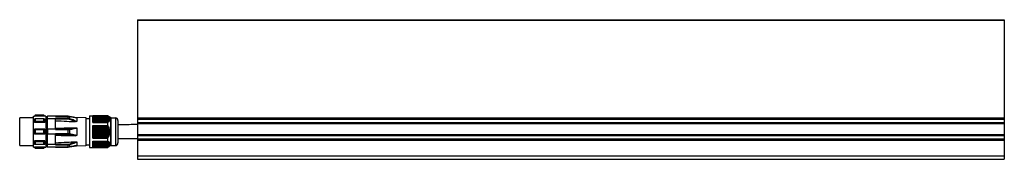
# Model space of a CAD drawing. Header units: millimetres. Extents: x -420 to 2052, y 443 to 882.
# Tile 12 of 12: x 1484 to 2052, y 618 to 699. Entities that reach past the tile are written whole.
import ezdxf

# ---------------------------------------------------------------- set-up
doc = ezdxf.new("R2010")
doc.units = ezdxf.units.MM

# ---------------------------------------------------------------- blocks, each defined once
blk = doc.blocks.new('Drawing View6')
at = {"color": 7, "linetype": 'Continuous', "lineweight": 25}
for p, q in [((0, 60.52), (0, 60.32)), ((0, 60.52), (500, 60.52)), ((0, 60.32), (500, 60.32)), ((0, 60.32), (0, 3.84)), ((500, 60.52), (500, 60.32)), ((500, 60.32), (500, 3.84)), ((-60, 3.87), (-68, 3.87)), ((-68, -12.13), (-68, 3.87)), ((-60, -13.13), (-60, 4.87)), ((-60, 4.87), (-59.5, 4.87)), ((-59, 5.37), (-59.5, 4.87)), ((-53.5, 4.75), (-59.5, 4.75)), ((-53.5, 1.09), (-59.5, 1.09)), ((-54, 5.37), (-59, 5.37)), ((-54, 5.31), (-59, 5.31)), ((-54, 3.32), (-59, 3.32)), ((-54, 1.77), (-59, 1.77)), ((-53.5, 4.87), (-54, 5.37)), ((-54, 5.31), (-54, 5.37)), ((-53, 4.87), (-53.5, 4.87)), ((-53, 4.87), (-53, -13.13)), ((-53, 4.37), (-52.3, 4.37)), ((-52.3, 3.15), (-52.3, 4.52)), ((-52.3, -2.76), (-52.3, 3.15)), ((-52, 3.35), (-52, 4.82)), ((-47.3, 4.82), (-52, 4.82)), ((-47.3, 3.35), (-52, 3.35)), ((-52, -2.66), (-52, 3.35)), ((-47.3, 4.73), (-47.3, 4.82)), ((-40.02, 4.77), (-47.3, 4.77)), ((-47.3, 4.73), (-40.02, 4.73)), ((-40.02, 3.51), (-47.3, 3.51)), ((-47.3, 3.35), (-47.3, 3.51)), ((-47.3, -2.66), (-47.3, 3.35)), ((-40.02, 3.11), (-47.3, 3.11)), ((-39.25, 4.7), (-40.02, 4.77)), ((-40.02, 4.77), (-40.02, 4.73)), ((-40.02, 3.51), (-40.02, 4.73)), ((-40.02, 3.11), (-40.02, 3.51)), ((-35.2, 3.94), (-39.25, 4.7)), ((-36.91, 4.26), (-39.25, 4.7)), ((-39.2, 4.65), (-39.2, 3.37)), ((-39.2, 4.65), (-35.1, 3.9)), ((-36.91, 4.26), (-29.8, 4.01)), ((-35.1, 3.9), (-35.1, 1.79)), ((-29.8, 4.01), (-29.8, -12.27)), ((-27.8, 3.37), (-29.8, 3.37)), ((-27.8, 5.02), (-27.8, -13.28)), ((-27.8, 5.02), (-25.8, 5.02)), ((-17.3, 5.02), (-25.8, 5.02)), ((-25.8, 5.02), (-25.8, 4.96)), ((-25.8, 1.19), (-25.8, 4.96)), ((-25.8, 4.96), (-17.3, 4.96)), ((-17.06, 4.75), (-25.8, 4.75)), ((-17.04, 4.72), (-25.8, 4.72)), ((-25.8, 4.65), (-16.97, 4.65)), ((-25.8, 4.43), (-16.65, 4.43)), ((-16.55, 4.25), (-25.8, 4.25)), ((-16.56, 4.22), (-25.8, 4.22)), ((-25.8, 4.15), (-16.51, 4.15)), ((-25.8, 3.93), (-16.22, 3.93)), ((-16.23, 3.75), (-25.8, 3.75)), ((-16.26, 3.72), (-25.8, 3.72)), ((-25.8, 3.65), (-16.24, 3.65)), ((-25.8, 3.43), (-15.99, 3.43)), ((-16.11, 3.25), (-25.8, 3.25)), ((-16.17, 3.22), (-25.8, 3.22)), ((-25.8, 3.15), (-16.17, 3.15)), ((-25.8, 2.93), (-15.97, 2.93)), ((-16.2, 2.75), (-25.8, 2.75)), ((-16.28, 2.72), (-25.8, 2.72)), ((-25.8, 2.65), (-16.31, 2.65)), ((-25.8, 2.43), (-16.15, 2.43)), ((-16.48, 2.25), (-25.8, 2.25)), ((-16.59, 2.22), (-25.8, 2.22)), ((-25.8, 2.15), (-16.64, 2.15)), ((-25.8, 1.93), (-16.53, 1.93)), ((-16.95, 1.75), (-25.8, 1.75)), ((-17.08, 1.72), (-25.8, 1.72)), ((-25.8, 1.65), (-17.16, 1.65)), ((-25.8, 1.43), (-17.1, 1.43)), ((-25.8, 1.19), (-17.3, 1.19)), ((-17.3, 5.02), (-17.3, 4.96)), ((-15.42, 3.94), (-17.3, 5.02)), ((-17.3, 1.19), (-17.3, -0.5)), ((-15.42, -12.19), (-15.42, 3.94)), ((-15.17, -12.13), (-15.17, 3.87)), ((-15.17, 3.87), (-12.8, 3.87)), ((-12.8, 3.87), (-12.8, -12.13)), ((-11.3, 2.37), (-11.3, -10.63)), ((0, 3.84), (0, 3.13)), ((0, 3.84), (500, 3.84)), ((0, 3.13), (500, 3.13)), ((0, 3.13), (0, 1.21)), ((0, 1.21), (500, 1.21)), ((0, 1.21), (0, 0.51)), ((0, 0.51), (500, 0.51)), ((0, 0.51), (0, -5.66)), ((500, 3.84), (500, 3.13)), ((500, 3.13), (500, 1.21)), ((500, 1.21), (500, 0.51)), ((500, 0.51), (500, -5.66)), ((-53.5, -2.63), (-59.5, -2.63)), ((-53.5, -5.63), (-59.5, -5.63)), ((-54, -3.03), (-59, -3.03)), ((-54, -5.23), (-59, -5.23)), ((-52.3, -2.76), (-52.3, -5.5)), ((-52.3, -11.41), (-52.3, -5.5)), ((-52, -2.66), (-52, -5.6)), ((-47.3, -2.66), (-52, -2.66)), ((-47.3, -5.6), (-52, -5.6)), ((-52, -11.61), (-52, -5.6)), ((-47.3, -2.54), (-40.02, -2.54)), ((-47.3, -2.66), (-47.3, -2.91)), ((-47.3, -2.91), (-40.02, -2.91)), ((-40.02, -5.35), (-47.3, -5.35)), ((-47.3, -5.35), (-47.3, -5.6)), ((-47.3, -11.61), (-47.3, -5.6)), ((-40.02, -2.54), (-40.02, -2.91)), ((-40.02, -5.35), (-40.02, -2.91)), ((-40.02, -5.72), (-40.02, -5.35)), ((-39.2, -2.85), (-39.2, -5.41)), ((-35.1, -6.24), (-39.2, -5.41)), ((-35.1, -2.02), (-35.1, -6.24)), ((-25.8, -0.5), (-17.3, -0.5)), ((-25.8, -7.91), (-25.8, -0.5)), ((-16.97, -0.94), (-25.8, -0.94)), ((-17.04, -1.16), (-25.8, -1.16)), ((-25.8, -1.3), (-16.97, -1.3)), ((-25.8, -1.51), (-16.65, -1.51)), ((-16.44, -1.94), (-25.8, -1.94)), ((-16.56, -2.16), (-25.8, -2.16)), ((-25.8, -2.3), (-16.51, -2.3)), ((-25.8, -2.51), (-16.22, -2.51)), ((-16.1, -2.94), (-25.8, -2.94)), ((-16.26, -3.16), (-25.8, -3.16)), ((-25.8, -3.3), (-16.24, -3.3)), ((-25.8, -3.51), (-15.99, -3.51)), ((-15.96, -3.94), (-25.8, -3.94)), ((-16.17, -4.16), (-25.8, -4.16)), ((-25.8, -4.3), (-16.17, -4.3)), ((-25.8, -4.51), (-15.97, -4.51)), ((-16.02, -4.94), (-25.8, -4.94)), ((-16.28, -5.16), (-25.8, -5.16)), ((-25.8, -5.3), (-16.31, -5.3)), ((-25.8, -5.51), (-16.15, -5.51)), ((0, -5.66), (500, -5.66)), ((0, -5.66), (0, -6.37)), ((500, -5.66), (500, -6.37)), ((-53.5, -9.34), (-59.5, -9.34)), ((-54, -10.02), (-59, -10.02)), ((-40.02, -5.72), (-47.3, -5.72)), ((-39.34, -11.25), (-39.2, -11.63)), ((-35.1, -10.05), (-35.1, -12.16)), ((-16.29, -5.94), (-25.8, -5.94)), ((-16.59, -6.16), (-25.8, -6.16)), ((-25.8, -6.3), (-16.64, -6.3)), ((-25.8, -6.51), (-16.53, -6.51)), ((-16.75, -6.94), (-25.8, -6.94)), ((-17.08, -7.16), (-25.8, -7.16)), ((-25.8, -7.3), (-17.16, -7.3)), ((-25.8, -7.51), (-17.1, -7.51)), ((-25.8, -7.91), (-17.3, -7.91)), ((-25.8, -9.59), (-17.3, -9.59)), ((-25.8, -13.24), (-25.8, -9.59)), ((-16.97, -9.79), (-25.8, -9.79)), ((-17.04, -10.01), (-25.8, -10.01)), ((-25.8, -10.07), (-16.97, -10.07)), ((-25.8, -10.11), (-16.84, -10.11)), ((-16.44, -10.29), (-25.8, -10.29)), ((-16.56, -10.51), (-25.8, -10.51)), ((-25.8, -10.57), (-16.51, -10.57)), ((-25.8, -10.61), (-16.41, -10.61)), ((-16.1, -10.79), (-25.8, -10.79)), ((-16.26, -11.01), (-25.8, -11.01)), ((-25.8, -11.07), (-16.24, -11.07)), ((-25.8, -11.11), (-16.16, -11.11)), ((-15.96, -11.29), (-25.8, -11.29)), ((-17.3, -7.91), (-17.3, -9.59)), ((0, -6.37), (500, -6.37)), ((0, -6.37), (0, -8.29)), ((0, -8.29), (0, -8.99)), ((0, -8.29), (500, -8.29)), ((0, -8.99), (500, -8.99)), ((0, -8.99), (0, -18.08)), ((500, -6.37), (500, -8.29)), ((500, -8.29), (500, -8.99)), ((500, -8.99), (500, -18.08)), ((-68, -12.13), (-60, -12.13)), ((-60, -13.13), (-59.5, -13.13)), ((-53.5, -13), (-59.5, -13)), ((-59.5, -13.13), (-59, -13.63)), ((-54, -11.58), (-59, -11.58)), ((-54, -13.56), (-59, -13.56)), ((-59, -13.56), (-59, -13.63)), ((-59, -13.63), (-54, -13.63)), ((-54, -13.63), (-53.5, -13.13)), ((-53.5, -13.13), (-53, -13.13)), ((-53, -12.63), (-52.3, -12.63)), ((-52.3, -12.78), (-52.3, -11.41)), ((-47.3, -11.61), (-52, -11.61)), ((-52, -13.08), (-52, -11.61)), ((-47.3, -13.08), (-52, -13.08)), ((-47.3, -11.37), (-40.02, -11.37)), ((-47.3, -11.76), (-47.3, -11.61)), ((-47.3, -11.76), (-40.02, -11.76)), ((-40.02, -12.98), (-47.3, -12.98)), ((-47.3, -13.08), (-47.3, -12.98)), ((-47.3, -13.02), (-40.02, -13.02)), ((-40.02, -11.37), (-40.02, -11.76)), ((-40.02, -12.98), (-40.02, -11.76)), ((-40.02, -13.02), (-39.25, -12.96)), ((-40.02, -13.02), (-40.02, -12.98)), ((-39.25, -12.96), (-35.2, -12.2)), ((-39.2, -11.63), (-39.2, -12.91)), ((-29.8, -12.27), (-36.91, -12.52)), ((-29.8, -11.63), (-27.8, -11.63)), ((-27.8, -13.28), (-25.8, -13.28)), ((-16.17, -11.51), (-25.8, -11.51)), ((-25.8, -11.57), (-16.17, -11.57)), ((-25.8, -11.61), (-16.12, -11.61)), ((-16.02, -11.79), (-25.8, -11.79)), ((-16.28, -12.01), (-25.8, -12.01)), ((-25.8, -12.07), (-16.31, -12.07)), ((-25.8, -12.11), (-16.28, -12.11)), ((-16.29, -12.29), (-25.8, -12.29)), ((-16.59, -12.51), (-25.8, -12.51)), ((-25.8, -12.57), (-16.64, -12.57)), ((-25.8, -12.61), (-16.64, -12.61)), ((-16.75, -12.79), (-25.8, -12.79)), ((-17.08, -13.01), (-25.8, -13.01)), ((-25.8, -13.07), (-17.16, -13.07)), ((-25.8, -13.11), (-17.18, -13.11)), ((-25.8, -13.24), (-25.8, -13.28)), ((-25.8, -13.24), (-17.3, -13.24)), ((-25.8, -13.28), (-17.3, -13.28)), ((-15.42, -12.19), (-17.3, -13.28)), ((-17.3, -13.24), (-17.3, -13.28)), ((-15.17, -12.13), (-12.8, -12.13)), ((0, -18.08), (0, -20.08)), ((0, -18.08), (500, -18.08)), ((0, -20.08), (500, -20.08)), ((500, -18.08), (500, -20.08))]:
    blk.add_line(p, q, dxfattribs=at)
at = {"color": 7, "linetype": 'Continuous', "lineweight": 25, "flags": 128}
for points in [[(-59.5, 4.75), (-59.5, 4.78), (-59.5, 4.8), (-59.5, 4.82), (-59.5, 4.84), (-59.5, 4.85), (-59.5, 4.86), (-59.5, 4.87), (-59.5, 4.87)], [(-59.5, 1.09), (-59.5, 1.39), (-59.5, 1.68), (-59.5, 1.96), (-59.5, 2.24), (-59.5, 2.5), (-59.5, 2.75), (-59.5, 2.98), (-59.5, 3.21)], [(-59, 5.37), (-59, 5.37), (-59, 5.36), (-59, 5.34), (-59, 5.31)], [(-59, 3.32), (-59, 3.15), (-59, 2.97), (-59, 2.78), (-59, 2.59), (-59, 2.39), (-59, 2.19), (-59, 1.98), (-59, 1.77)], [(-54, 1.77), (-54, 1.98), (-54, 2.19), (-54, 2.39), (-54, 2.59), (-54, 2.78), (-54, 2.97), (-54, 3.15), (-54, 3.32)], [(-53.5, 4.87), (-53.5, 4.86), (-53.5, 4.84), (-53.5, 4.8), (-53.5, 4.75)], [(-53.5, 3.21), (-53.5, 2.98), (-53.5, 2.75), (-53.5, 2.5), (-53.5, 2.24), (-53.5, 1.96), (-53.5, 1.68), (-53.5, 1.39), (-53.5, 1.09)], [(-39.34, 2.99), (-39.32, 3.05), (-39.3, 3.1), (-39.28, 3.15), (-39.26, 3.2), (-39.24, 3.25), (-39.23, 3.3), (-39.21, 3.34), (-39.2, 3.37)], [(-59.5, -5.63), (-59.5, -5.26), (-59.5, -4.88), (-59.5, -4.51), (-59.5, -4.13), (-59.5, -3.75), (-59.5, -3.38), (-59.5, -3), (-59.5, -2.63)], [(-59, -3.03), (-59, -3.3), (-59, -3.58), (-59, -3.85), (-59, -4.13), (-59, -4.4), (-59, -4.68), (-59, -4.95), (-59, -5.23)], [(-54, -5.23), (-54, -4.95), (-54, -4.68), (-54, -4.4), (-54, -4.13), (-54, -3.85), (-54, -3.58), (-54, -3.3), (-54, -3.03)], [(-53.5, -2.63), (-53.5, -3), (-53.5, -3.38), (-53.5, -3.75), (-53.5, -4.13), (-53.5, -4.51), (-53.5, -4.88), (-53.5, -5.26), (-53.5, -5.63)], [(-59.5, -11.46), (-59.5, -11.24), (-59.5, -11), (-59.5, -10.75), (-59.5, -10.49), (-59.5, -10.22), (-59.5, -9.94), (-59.5, -9.65), (-59.5, -9.34)], [(-59, -10.02), (-59, -10.24), (-59, -10.45), (-59, -10.65), (-59, -10.85), (-59, -11.04), (-59, -11.22), (-59, -11.4), (-59, -11.58)], [(-54, -11.58), (-54, -11.4), (-54, -11.22), (-54, -11.04), (-54, -10.85), (-54, -10.65), (-54, -10.45), (-54, -10.24), (-54, -10.02)], [(-53.5, -9.34), (-53.5, -9.65), (-53.5, -9.94), (-53.5, -10.22), (-53.5, -10.49), (-53.5, -10.75), (-53.5, -11), (-53.5, -11.24), (-53.5, -11.46)], [(-59.5, -13.13), (-59.5, -13.13), (-59.5, -13.12), (-59.5, -13.11), (-59.5, -13.1), (-59.5, -13.08), (-59.5, -13.06), (-59.5, -13.03), (-59.5, -13)], [(-54, -13.63), (-54, -13.62), (-54, -13.61), (-54, -13.59), (-54, -13.56)], [(-53.5, -13), (-53.5, -13.06), (-53.5, -13.1), (-53.5, -13.12), (-53.5, -13.13)]]:
    blk.add_lwpolyline(points, dxfattribs=at)
at = {"color": 7, "linetype": 'Continuous', "lineweight": 25}
for centre, radius, start, end in [((-39.26, 4.63), 0.0677, 16.5535, 80.6167), ((-15.17, 4.37), 0.5, 240.1011, 270), ((-12.8, 2.37), 1.5, 0, 90), ((-40.22, -3.02), 1.04, 9.4141, 31.2295), ((-40.22, -5.24), 1.04, 328.7705, 350.5859), ((-12.8, -10.63), 1.5, 270, 0), ((-39.26, -12.89), 0.0677, 279.3836, 343.4462), ((-15.17, -12.63), 0.5, 90, 119.8989)]:
    blk.add_arc(centre, radius, start, end, dxfattribs=at)
for points, knots in [([(-59, 5.31), (-59.1, 5.2), (-59.26, 5.02), (-59.43, 4.83), (-59.5, 4.75)], [0, 0, 0, 0, 0.569381, 1, 1, 1, 1]), ([(-59.5, 3.21), (-59.41, 3.23), (-59.24, 3.27), (-59.08, 3.3), (-59, 3.32)], [0, 0, 0, 0, 0.550382, 1, 1, 1, 1]), ([(-59, 1.77), (-59.1, 1.64), (-59.26, 1.41), (-59.43, 1.18), (-59.5, 1.09)], [0, 0, 0, 0, 0.569381, 1, 1, 1, 1]), ([(-53.5, 4.75), (-53.59, 4.85), (-53.76, 5.04), (-53.92, 5.22), (-54, 5.31)], [0, 0, 0, 0, 0.550382, 1, 1, 1, 1]), ([(-54, 3.32), (-53.9, 3.3), (-53.74, 3.26), (-53.57, 3.22), (-53.5, 3.21)], [0, 0, 0, 0, 0.56938, 1, 1, 1, 1]), ([(-53.5, 1.09), (-53.59, 1.21), (-53.76, 1.44), (-53.92, 1.67), (-54, 1.77)], [0, 0, 0, 0, 0.550382, 1, 1, 1, 1]), ([(-52.3, 4.52), (-52.3, 4.54), (-52.3, 4.59), (-52.27, 4.66), (-52.23, 4.72), (-52.17, 4.77), (-52.1, 4.81), (-52.04, 4.82), (-52, 4.82)], [0, 0, 0, 0, 0.1407798, 0.2698393, 0.4920227, 0.6245245, 0.7534656, 1, 1, 1, 1]), ([(-52, 3.35), (-52.04, 3.35), (-52.13, 3.34), (-52.23, 3.29), (-52.29, 3.22), (-52.3, 3.18), (-52.3, 3.15)], [0, 0, 0, 0, 0.2798501, 0.559464, 0.7798847, 1, 1, 1, 1]), ([(-47.3, 2.23), (-45.12, 2.12), (-41.27, 1.94), (-37.43, 1.74), (-35.77, 1.66)], [0, 0, 0, 0, 0.568192, 1, 1, 1, 1]), ([(-40.02, 4.73), (-39.86, 4.72), (-39.58, 4.72), (-39.32, 4.67), (-39.2, 4.65)], [0, 0, 0, 0, 0.564116, 1, 1, 1, 1]), ([(-39.2, 3.37), (-39.35, 3.41), (-39.61, 3.49), (-39.89, 3.5), (-40.02, 3.51)], [0, 0, 0, 0, 0.555274, 1, 1, 1, 1]), ([(-39.34, 2.99), (-39.46, 3.03), (-39.68, 3.1), (-39.91, 3.11), (-40.02, 3.11)], [0, 0, 0, 0, 0.555879, 1, 1, 1, 1]), ([(-35.77, 1.66), (-36.39, 1.9), (-37.57, 2.35), (-38.76, 2.78), (-39.34, 2.99)], [0, 0, 0, 0, 0.521817, 1, 1, 1, 1]), ([(-35.1, 1.79), (-35.79, 2.07), (-37.15, 2.62), (-38.53, 3.12), (-39.2, 3.37)], [0, 0, 0, 0, 0.512986, 1, 1, 1, 1]), ([(-35.1, 1.79), (-35.1, 1.78), (-35.1, 1.77), (-35.11, 1.75), (-35.13, 1.73), (-35.19, 1.69), (-35.41, 1.65), (-35.62, 1.65), (-35.77, 1.66)], [0, 0, 0, 0, 0.043304, 0.086098, 0.131338, 0.181551, 0.399159, 1, 1, 1, 1]), ([(-35.2, 3.94), (-35.19, 3.94), (-35.16, 3.93), (-35.13, 3.92), (-35.11, 3.92), (-35.1, 3.91), (-35.1, 3.9), (-35.1, 3.9)], [0, 0, 0, 0, 0.262675, 0.465801, 0.649422, 0.823595, 1, 1, 1, 1]), ([(-16.97, 4.72), (-16.95, 4.71), (-16.91, 4.69), (-16.88, 4.68), (-16.87, 4.68), (-16.87, 4.69), (-16.88, 4.7), (-16.9, 4.71), (-16.93, 4.73), (-16.99, 4.77), (-17.11, 4.85), (-17.22, 4.92), (-17.3, 4.96)], [0, 0, 0, 0, 0.124077, 0.173723, 0.222391, 0.265216, 0.309536, 0.357783, 0.411862, 0.522916, 0.665522, 1, 1, 1, 1]), ([(-17.3, 1.19), (-17.24, 1.19), (-17.16, 1.18), (-17.07, 1.2), (-17.03, 1.22), (-17.01, 1.25), (-17.01, 1.27), (-17.01, 1.3), (-17.02, 1.33), (-17.04, 1.38), (-17.08, 1.41), (-17.1, 1.43)], [0, 0, 0, 0, 0.317831, 0.45481, 0.570714, 0.626552, 0.67536, 0.723812, 0.777336, 0.876184, 1, 1, 1, 1]), ([(-17.16, 1.65), (-17.17, 1.64), (-17.18, 1.63), (-17.19, 1.61), (-17.19, 1.58), (-17.19, 1.56), (-17.17, 1.53), (-17.15, 1.48), (-17.12, 1.45), (-17.1, 1.43)], [0, 0, 0, 0, 0.126984, 0.242895, 0.354614, 0.469775, 0.586297, 0.710881, 1, 1, 1, 1]), ([(-17.16, 1.65), (-17.15, 1.66), (-17.12, 1.68), (-17.09, 1.71), (-17.08, 1.72)], [0, 0, 0, 0, 0.562421, 1, 1, 1, 1]), ([(-17.08, 1.72), (-17.06, 1.73), (-17.02, 1.75), (-16.91, 1.75), (-16.81, 1.73), (-16.75, 1.72)], [0, 0, 0, 0, 0.2312123, 0.500004, 1, 1, 1, 1]), ([(-16.97, 4.72), (-16.99, 4.73), (-17.03, 4.74), (-17.06, 4.75), (-17.07, 4.75), (-17.07, 4.74), (-17.06, 4.73), (-17.05, 4.72), (-17.04, 4.72)], [0, 0, 0, 0, 0.291619, 0.533428, 0.64911, 0.760416, 0.875022, 1, 1, 1, 1]), ([(-16.97, 4.65), (-16.98, 4.66), (-17.01, 4.68), (-17.03, 4.71), (-17.04, 4.72)], [0, 0, 0, 0, 0.557513, 1, 1, 1, 1]), ([(-16.97, 4.65), (-16.95, 4.63), (-16.91, 4.6), (-16.8, 4.52), (-16.71, 4.47), (-16.65, 4.43)], [0, 0, 0, 0, 0.230381, 0.498978, 1, 1, 1, 1]), ([(-16.75, 1.72), (-16.69, 1.7), (-16.59, 1.68), (-16.49, 1.69), (-16.44, 1.71), (-16.42, 1.73), (-16.41, 1.75), (-16.41, 1.78), (-16.43, 1.82), (-16.47, 1.87), (-16.51, 1.91), (-16.53, 1.93)], [0, 0, 0, 0, 0.320598, 0.451502, 0.569608, 0.621553, 0.670236, 0.71852, 0.769336, 0.871321, 1, 1, 1, 1]), ([(-16.64, 2.15), (-16.65, 2.14), (-16.65, 2.13), (-16.66, 2.11), (-16.65, 2.08), (-16.64, 2.04), (-16.6, 1.99), (-16.55, 1.95), (-16.53, 1.93)], [0, 0, 0, 0, 0.1154655, 0.224046, 0.3331039, 0.4499119, 0.6994366, 1, 1, 1, 1]), ([(-16.44, 4.22), (-16.41, 4.21), (-16.37, 4.19), (-16.33, 4.18), (-16.31, 4.18), (-16.31, 4.19), (-16.32, 4.2), (-16.34, 4.23), (-16.38, 4.26), (-16.49, 4.34), (-16.58, 4.39), (-16.65, 4.43)], [0, 0, 0, 0, 0.1392354, 0.2454223, 0.2949256, 0.3421144, 0.3896914, 0.4402971, 0.5472763, 0.6821651, 1, 1, 1, 1]), ([(-16.64, 2.15), (-16.63, 2.16), (-16.61, 2.18), (-16.59, 2.21), (-16.59, 2.22)], [0, 0, 0, 0, 0.562317, 1, 1, 1, 1]), ([(-16.59, 2.22), (-16.57, 2.23), (-16.54, 2.25), (-16.43, 2.25), (-16.35, 2.23), (-16.29, 2.22)], [0, 0, 0, 0, 0.227055, 0.494854, 1, 1, 1, 1]), ([(-16.56, 4.22), (-16.57, 4.22), (-16.58, 4.24), (-16.57, 4.25), (-16.54, 4.25), (-16.5, 4.24), (-16.46, 4.22), (-16.44, 4.22)], [0, 0, 0, 0, 0.166445, 0.328319, 0.502383, 0.735191, 1, 1, 1, 1]), ([(-16.51, 4.15), (-16.52, 4.16), (-16.54, 4.18), (-16.55, 4.21), (-16.56, 4.22)], [0, 0, 0, 0, 0.558026, 1, 1, 1, 1]), ([(-16.51, 4.15), (-16.5, 4.13), (-16.46, 4.1), (-16.36, 4.02), (-16.28, 3.97), (-16.22, 3.93)], [0, 0, 0, 0, 0.226258, 0.493855, 1, 1, 1, 1]), ([(-16.31, 2.65), (-16.3, 2.66), (-16.29, 2.68), (-16.28, 2.71), (-16.28, 2.72)], [0, 0, 0, 0, 0.561072, 1, 1, 1, 1]), ([(-16.31, 2.65), (-16.31, 2.64), (-16.31, 2.63), (-16.31, 2.61), (-16.3, 2.58), (-16.27, 2.54), (-16.22, 2.49), (-16.18, 2.45), (-16.15, 2.43)], [0, 0, 0, 0, 0.104249, 0.206454, 0.313421, 0.431139, 0.690593, 1, 1, 1, 1]), ([(-16.29, 2.22), (-16.23, 2.2), (-16.14, 2.18), (-16.04, 2.19), (-16.01, 2.21), (-15.99, 2.23), (-15.99, 2.25), (-16, 2.28), (-16.03, 2.32), (-16.07, 2.37), (-16.12, 2.41), (-16.15, 2.43)], [0, 0, 0, 0, 0.309571, 0.436579, 0.545813, 0.593785, 0.640981, 0.690214, 0.743978, 0.856754, 1, 1, 1, 1]), ([(-16.28, 2.72), (-16.28, 2.72), (-16.27, 2.73), (-16.24, 2.75), (-16.17, 2.76), (-16.08, 2.73), (-16.02, 2.72)], [0, 0, 0, 0, 0.091717, 0.192524, 0.430858, 1, 1, 1, 1]), ([(-16.26, 3.72), (-16.27, 3.72), (-16.27, 3.73), (-16.26, 3.74), (-16.25, 3.75), (-16.22, 3.75), (-16.17, 3.74), (-16.12, 3.73), (-16.1, 3.72)], [0, 0, 0, 0, 0.101041, 0.203349, 0.311717, 0.430206, 0.68207, 1, 1, 1, 1]), ([(-16.24, 3.65), (-16.24, 3.66), (-16.25, 3.68), (-16.26, 3.71), (-16.26, 3.72)], [0, 0, 0, 0, 0.558428, 1, 1, 1, 1]), ([(-16.24, 3.65), (-16.24, 3.64), (-16.23, 3.63), (-16.21, 3.6), (-16.13, 3.53), (-16.05, 3.47), (-15.99, 3.43)], [0, 0, 0, 0, 0.095207, 0.195971, 0.430437, 1, 1, 1, 1]), ([(-16.1, 3.72), (-16.07, 3.71), (-16.02, 3.69), (-15.97, 3.68), (-15.95, 3.68), (-15.93, 3.69), (-15.93, 3.7), (-15.94, 3.72), (-15.96, 3.74), (-15.99, 3.77), (-16.07, 3.84), (-16.16, 3.89), (-16.22, 3.93)], [0, 0, 0, 0, 0.14378, 0.257374, 0.312767, 0.363086, 0.41077, 0.458663, 0.511564, 0.567308, 0.692908, 1, 1, 1, 1]), ([(-16.17, 3.22), (-16.17, 3.22), (-16.16, 3.24), (-16.14, 3.25), (-16.07, 3.25), (-16, 3.23), (-15.96, 3.22)], [0, 0, 0, 0, 0.146904, 0.308017, 0.489413, 1, 1, 1, 1]), ([(-16.17, 3.15), (-16.17, 3.16), (-16.17, 3.18), (-16.17, 3.21), (-16.17, 3.22)], [0, 0, 0, 0, 0.560266, 1, 1, 1, 1]), ([(-16.17, 3.15), (-16.17, 3.14), (-16.17, 3.12), (-16.14, 3.08), (-16.08, 3.02), (-16.02, 2.97), (-15.97, 2.93)], [0, 0, 0, 0, 0.147683, 0.308373, 0.489419, 1, 1, 1, 1]), ([(-16.02, 2.72), (-15.96, 2.7), (-15.87, 2.68), (-15.8, 2.69), (-15.78, 2.7), (-15.77, 2.72), (-15.77, 2.74), (-15.78, 2.77), (-15.82, 2.81), (-15.88, 2.87), (-15.94, 2.91), (-15.97, 2.93)], [0, 0, 0, 0, 0.307042, 0.430657, 0.485921, 0.537942, 0.577773, 0.620304, 0.719364, 0.84446, 1, 1, 1, 1]), ([(-15.96, 3.22), (-15.92, 3.21), (-15.87, 3.19), (-15.81, 3.18), (-15.77, 3.18), (-15.76, 3.19), (-15.75, 3.21), (-15.75, 3.22), (-15.76, 3.24), (-15.79, 3.27), (-15.86, 3.34), (-15.94, 3.4), (-15.99, 3.43)], [0, 0, 0, 0, 0.162618, 0.28994, 0.355094, 0.407481, 0.459515, 0.511046, 0.554621, 0.603328, 0.720798, 1, 1, 1, 1]), ([(0, 0), (-0.86, -0.02), (-4.63, -0.1), (-8.4, -0.11), (-11.3, -0.12)], [0, 0, 0, 0, 0.229496, 1, 1, 1, 1]), ([(-59.5, -2.63), (-59.41, -2.7), (-59.24, -2.84), (-59.08, -2.97), (-59, -3.03)], [0, 0, 0, 0, 0.550382, 1, 1, 1, 1]), ([(-59, -5.23), (-59.1, -5.3), (-59.26, -5.44), (-59.43, -5.57), (-59.5, -5.63)], [0, 0, 0, 0, 0.569381, 1, 1, 1, 1]), ([(-54, -3.03), (-53.9, -2.95), (-53.74, -2.82), (-53.57, -2.69), (-53.5, -2.63)], [0, 0, 0, 0, 0.56938, 1, 1, 1, 1]), ([(-53.5, -5.63), (-53.59, -5.55), (-53.76, -5.42), (-53.92, -5.29), (-54, -5.23)], [0, 0, 0, 0, 0.550382, 1, 1, 1, 1]), ([(-52.3, -2.76), (-52.3, -2.75), (-52.3, -2.74), (-52.27, -2.72), (-52.23, -2.69), (-52.17, -2.68), (-52.1, -2.66), (-52.04, -2.66), (-52, -2.66)], [0, 0, 0, 0, 0.140085, 0.268911, 0.492009, 0.62452, 0.753467, 1, 1, 1, 1]), ([(-52, -5.6), (-52.04, -5.59), (-52.13, -5.59), (-52.23, -5.56), (-52.29, -5.53), (-52.3, -5.51), (-52.3, -5.5)], [0, 0, 0, 0, 0.2798501, 0.559464, 0.7798847, 1, 1, 1, 1]), ([(-47.3, -2.1), (-45.12, -2.04), (-41.27, -1.95), (-37.43, -1.85), (-35.77, -1.81)], [0, 0, 0, 0, 0.568192, 1, 1, 1, 1]), ([(-40.02, -2.54), (-39.89, -2.54), (-39.65, -2.53), (-39.43, -2.49), (-39.34, -2.48)], [0, 0, 0, 0, 0.56346, 1, 1, 1, 1]), ([(-40.02, -2.91), (-39.86, -2.9), (-39.58, -2.9), (-39.32, -2.86), (-39.2, -2.85)], [0, 0, 0, 0, 0.564116, 1, 1, 1, 1]), ([(-39.2, -5.41), (-39.35, -5.39), (-39.61, -5.36), (-39.89, -5.35), (-40.02, -5.35)], [0, 0, 0, 0, 0.555274, 1, 1, 1, 1]), ([(-39.34, -2.48), (-38.61, -2.35), (-37.42, -2.13), (-36.23, -1.9), (-35.77, -1.81)], [0, 0, 0, 0, 0.6086163, 1, 1, 1, 1]), ([(-39.2, -2.85), (-38.35, -2.68), (-36.97, -2.42), (-35.62, -2.13), (-35.1, -2.02)], [0, 0, 0, 0, 0.617629, 1, 1, 1, 1]), ([(-35.77, -1.81), (-35.61, -1.81), (-35.4, -1.81), (-35.19, -1.88), (-35.13, -1.93), (-35.11, -1.96), (-35.1, -1.99), (-35.1, -2.01), (-35.1, -2.02)], [0, 0, 0, 0, 0.61061, 0.822414, 0.871279, 0.915489, 0.957462, 1, 1, 1, 1]), ([(-16.97, -0.94), (-16.95, -0.93), (-16.91, -0.91), (-16.88, -0.87), (-16.87, -0.84), (-16.87, -0.81), (-16.88, -0.78), (-16.9, -0.74), (-16.93, -0.69), (-16.99, -0.64), (-17.11, -0.56), (-17.22, -0.52), (-17.3, -0.5)], [0, 0, 0, 0, 0.124077, 0.173723, 0.222391, 0.265216, 0.309536, 0.357783, 0.411862, 0.522916, 0.665522, 1, 1, 1, 1]), ([(-17.04, -1.16), (-17.05, -1.15), (-17.06, -1.13), (-17.07, -1.1), (-17.07, -1.06), (-17.06, -1.02), (-17.03, -0.98), (-16.99, -0.96), (-16.97, -0.94)], [0, 0, 0, 0, 0.124346, 0.240053, 0.352202, 0.466351, 0.703735, 1, 1, 1, 1]), ([(-16.97, -1.3), (-16.98, -1.27), (-17.01, -1.23), (-17.03, -1.18), (-17.04, -1.16)], [0, 0, 0, 0, 0.557513, 1, 1, 1, 1]), ([(-16.97, -1.3), (-16.95, -1.32), (-16.91, -1.38), (-16.8, -1.46), (-16.71, -1.49), (-16.65, -1.51)], [0, 0, 0, 0, 0.230381, 0.498978, 1, 1, 1, 1]), ([(-16.44, -1.94), (-16.41, -1.93), (-16.37, -1.91), (-16.33, -1.86), (-16.31, -1.82), (-16.31, -1.79), (-16.32, -1.75), (-16.34, -1.71), (-16.38, -1.65), (-16.49, -1.57), (-16.58, -1.54), (-16.65, -1.51)], [0, 0, 0, 0, 0.139235, 0.245422, 0.294926, 0.342114, 0.389691, 0.440297, 0.547276, 0.682165, 1, 1, 1, 1]), ([(-16.56, -2.16), (-16.57, -2.14), (-16.58, -2.11), (-16.57, -2.06), (-16.54, -2.01), (-16.5, -1.97), (-16.46, -1.95), (-16.44, -1.94)], [0, 0, 0, 0, 0.166445, 0.328319, 0.502383, 0.735191, 1, 1, 1, 1]), ([(-16.51, -2.3), (-16.52, -2.27), (-16.54, -2.23), (-16.55, -2.18), (-16.56, -2.16)], [0, 0, 0, 0, 0.558026, 1, 1, 1, 1]), ([(-16.51, -2.3), (-16.5, -2.32), (-16.46, -2.38), (-16.36, -2.46), (-16.28, -2.49), (-16.22, -2.51)], [0, 0, 0, 0, 0.226258, 0.493855, 1, 1, 1, 1]), ([(-16.31, -5.3), (-16.3, -5.27), (-16.29, -5.23), (-16.28, -5.18), (-16.28, -5.16)], [0, 0, 0, 0, 0.561072, 1, 1, 1, 1]), ([(-16.31, -5.3), (-16.31, -5.31), (-16.31, -5.33), (-16.31, -5.36), (-16.3, -5.39), (-16.27, -5.43), (-16.22, -5.48), (-16.18, -5.5), (-16.15, -5.51)], [0, 0, 0, 0, 0.104249, 0.206454, 0.313421, 0.431139, 0.690593, 1, 1, 1, 1]), ([(-16.29, -5.94), (-16.23, -5.92), (-16.14, -5.89), (-16.04, -5.81), (-16.01, -5.75), (-15.99, -5.7), (-15.99, -5.66), (-16, -5.63), (-16.03, -5.59), (-16.07, -5.54), (-16.12, -5.52), (-16.15, -5.51)], [0, 0, 0, 0, 0.309571, 0.436579, 0.545813, 0.593785, 0.640981, 0.690214, 0.743978, 0.856754, 1, 1, 1, 1]), ([(-16.28, -5.16), (-16.28, -5.15), (-16.27, -5.13), (-16.24, -5.08), (-16.17, -5), (-16.08, -4.97), (-16.02, -4.94)], [0, 0, 0, 0, 0.091717, 0.192524, 0.430858, 1, 1, 1, 1]), ([(-16.26, -3.16), (-16.27, -3.15), (-16.27, -3.13), (-16.26, -3.09), (-16.25, -3.06), (-16.22, -3.02), (-16.17, -2.98), (-16.12, -2.96), (-16.1, -2.94)], [0, 0, 0, 0, 0.1010414, 0.2033492, 0.3117172, 0.4302063, 0.6820704, 1, 1, 1, 1]), ([(-16.24, -3.3), (-16.24, -3.27), (-16.25, -3.23), (-16.26, -3.18), (-16.26, -3.16)], [0, 0, 0, 0, 0.558428, 1, 1, 1, 1]), ([(-16.24, -3.3), (-16.24, -3.31), (-16.23, -3.33), (-16.21, -3.38), (-16.13, -3.46), (-16.05, -3.49), (-15.99, -3.51)], [0, 0, 0, 0, 0.095207, 0.195971, 0.430437, 1, 1, 1, 1]), ([(-16.1, -2.94), (-16.07, -2.93), (-16.02, -2.91), (-15.97, -2.87), (-15.95, -2.83), (-15.93, -2.79), (-15.93, -2.76), (-15.94, -2.72), (-15.96, -2.69), (-15.99, -2.64), (-16.07, -2.57), (-16.16, -2.54), (-16.22, -2.51)], [0, 0, 0, 0, 0.14378, 0.257374, 0.312767, 0.363086, 0.41077, 0.458663, 0.511564, 0.567308, 0.692908, 1, 1, 1, 1]), ([(-16.17, -4.16), (-16.17, -4.14), (-16.16, -4.11), (-16.14, -4.06), (-16.07, -3.99), (-16, -3.97), (-15.96, -3.94)], [0, 0, 0, 0, 0.146904, 0.308017, 0.489413, 1, 1, 1, 1]), ([(-16.17, -4.3), (-16.17, -4.27), (-16.17, -4.23), (-16.17, -4.18), (-16.17, -4.16)], [0, 0, 0, 0, 0.560266, 1, 1, 1, 1]), ([(-16.17, -4.3), (-16.17, -4.31), (-16.17, -4.35), (-16.14, -4.4), (-16.08, -4.46), (-16.02, -4.49), (-15.97, -4.51)], [0, 0, 0, 0, 0.147683, 0.308373, 0.489419, 1, 1, 1, 1]), ([(-16.02, -4.94), (-15.96, -4.92), (-15.87, -4.89), (-15.8, -4.8), (-15.78, -4.75), (-15.77, -4.72), (-15.77, -4.69), (-15.78, -4.65), (-15.82, -4.6), (-15.88, -4.55), (-15.94, -4.52), (-15.97, -4.51)], [0, 0, 0, 0, 0.307042, 0.430657, 0.485921, 0.537942, 0.577773, 0.620304, 0.719364, 0.84446, 1, 1, 1, 1]), ([(-15.96, -3.94), (-15.92, -3.93), (-15.87, -3.91), (-15.81, -3.86), (-15.77, -3.82), (-15.76, -3.78), (-15.75, -3.75), (-15.75, -3.71), (-15.76, -3.68), (-15.79, -3.64), (-15.86, -3.56), (-15.94, -3.53), (-15.99, -3.51)], [0, 0, 0, 0, 0.162618, 0.28994, 0.355094, 0.407481, 0.459515, 0.511046, 0.554621, 0.603328, 0.720798, 1, 1, 1, 1]), ([(-59.5, -9.34), (-59.41, -9.47), (-59.24, -9.7), (-59.08, -9.92), (-59, -10.02)], [0, 0, 0, 0, 0.550382, 1, 1, 1, 1]), ([(-54, -10.02), (-53.9, -9.9), (-53.74, -9.67), (-53.57, -9.44), (-53.5, -9.34)], [0, 0, 0, 0, 0.5693801, 1, 1, 1, 1]), ([(-47.3, -6.16), (-45.12, -6.21), (-41.27, -6.31), (-37.43, -6.4), (-35.77, -6.44)], [0, 0, 0, 0, 0.568192, 1, 1, 1, 1]), ([(-47.3, -10.48), (-45.12, -10.38), (-41.27, -10.19), (-37.43, -10), (-35.77, -9.92)], [0, 0, 0, 0, 0.568192, 1, 1, 1, 1]), ([(-39.34, -5.78), (-39.46, -5.76), (-39.68, -5.72), (-39.91, -5.72), (-40.02, -5.72)], [0, 0, 0, 0, 0.555879, 1, 1, 1, 1]), ([(-40.02, -11.37), (-39.89, -11.36), (-39.65, -11.35), (-39.43, -11.28), (-39.34, -11.25)], [0, 0, 0, 0, 0.56346, 1, 1, 1, 1]), ([(-35.77, -6.44), (-36.4, -6.32), (-37.58, -6.09), (-38.77, -5.88), (-39.34, -5.78)], [0, 0, 0, 0, 0.53027, 1, 1, 1, 1]), ([(-39.34, -11.25), (-38.61, -10.98), (-37.41, -10.55), (-36.23, -10.09), (-35.77, -9.92)], [0, 0, 0, 0, 0.6110237, 1, 1, 1, 1]), ([(-39.2, -11.63), (-38.34, -11.31), (-36.97, -10.8), (-35.61, -10.25), (-35.1, -10.05)], [0, 0, 0, 0, 0.621565, 1, 1, 1, 1]), ([(-35.1, -6.24), (-35.1, -6.25), (-35.1, -6.27), (-35.11, -6.3), (-35.13, -6.33), (-35.19, -6.38), (-35.41, -6.45), (-35.62, -6.44), (-35.77, -6.44)], [0, 0, 0, 0, 0.043303, 0.086096, 0.131336, 0.181549, 0.399158, 1, 1, 1, 1]), ([(-35.77, -9.92), (-35.61, -9.91), (-35.41, -9.9), (-35.19, -9.95), (-35.13, -9.98), (-35.11, -10), (-35.1, -10.02), (-35.1, -10.04), (-35.1, -10.05)], [0, 0, 0, 0, 0.606982, 0.821792, 0.870893, 0.915276, 0.95737, 1, 1, 1, 1]), ([(-17.3, -7.91), (-17.24, -7.89), (-17.16, -7.85), (-17.07, -7.77), (-17.03, -7.72), (-17.01, -7.68), (-17.01, -7.64), (-17.01, -7.62), (-17.02, -7.58), (-17.04, -7.54), (-17.08, -7.52), (-17.1, -7.51)], [0, 0, 0, 0, 0.317831, 0.45481, 0.570714, 0.626552, 0.67536, 0.723812, 0.777336, 0.876184, 1, 1, 1, 1]), ([(-16.97, -9.79), (-16.95, -9.77), (-16.91, -9.73), (-16.88, -9.68), (-16.87, -9.65), (-16.87, -9.62), (-16.88, -9.6), (-16.9, -9.58), (-16.93, -9.56), (-16.99, -9.54), (-17.11, -9.54), (-17.22, -9.57), (-17.3, -9.59)], [0, 0, 0, 0, 0.1240772, 0.173723, 0.2223915, 0.2652165, 0.3095359, 0.3577827, 0.411862, 0.5229164, 0.665522, 1, 1, 1, 1]), ([(-17.16, -7.3), (-17.17, -7.31), (-17.18, -7.33), (-17.19, -7.36), (-17.19, -7.39), (-17.19, -7.42), (-17.17, -7.45), (-17.15, -7.48), (-17.12, -7.5), (-17.1, -7.51)], [0, 0, 0, 0, 0.126984, 0.242895, 0.354614, 0.469775, 0.586297, 0.710881, 1, 1, 1, 1]), ([(-17.16, -7.3), (-17.15, -7.27), (-17.12, -7.23), (-17.09, -7.18), (-17.08, -7.16)], [0, 0, 0, 0, 0.5624207, 1, 1, 1, 1]), ([(-17.08, -7.16), (-17.06, -7.14), (-17.02, -7.08), (-16.91, -7), (-16.81, -6.97), (-16.75, -6.94)], [0, 0, 0, 0, 0.231212, 0.500004, 1, 1, 1, 1]), ([(-16.97, -9.79), (-16.99, -9.81), (-17.03, -9.85), (-17.06, -9.9), (-17.07, -9.94), (-17.07, -9.97), (-17.06, -9.99), (-17.05, -10), (-17.04, -10.01)], [0, 0, 0, 0, 0.291619, 0.533428, 0.64911, 0.760416, 0.875022, 1, 1, 1, 1]), ([(-16.97, -10.07), (-16.98, -10.06), (-17.01, -10.04), (-17.03, -10.02), (-17.04, -10.01)], [0, 0, 0, 0, 0.557513, 1, 1, 1, 1]), ([(-16.97, -10.07), (-16.95, -10.08), (-16.91, -10.11), (-16.8, -10.11), (-16.71, -10.09), (-16.65, -10.07)], [0, 0, 0, 0, 0.2303815, 0.4989779, 1, 1, 1, 1]), ([(-16.75, -6.94), (-16.69, -6.92), (-16.59, -6.89), (-16.49, -6.81), (-16.44, -6.75), (-16.42, -6.7), (-16.41, -6.67), (-16.41, -6.63), (-16.43, -6.59), (-16.47, -6.54), (-16.51, -6.52), (-16.53, -6.51)], [0, 0, 0, 0, 0.320598, 0.451502, 0.569608, 0.621553, 0.670236, 0.71852, 0.769336, 0.871321, 1, 1, 1, 1]), ([(-16.64, -6.3), (-16.65, -6.31), (-16.65, -6.33), (-16.66, -6.36), (-16.65, -6.39), (-16.64, -6.44), (-16.6, -6.48), (-16.55, -6.5), (-16.53, -6.51)], [0, 0, 0, 0, 0.115465, 0.224046, 0.333104, 0.449912, 0.699437, 1, 1, 1, 1]), ([(-16.44, -10.29), (-16.41, -10.27), (-16.37, -10.23), (-16.33, -10.17), (-16.31, -10.13), (-16.31, -10.11), (-16.32, -10.09), (-16.34, -10.06), (-16.38, -10.04), (-16.49, -10.03), (-16.58, -10.06), (-16.65, -10.07)], [0, 0, 0, 0, 0.139235, 0.245422, 0.294926, 0.342114, 0.389691, 0.440297, 0.547276, 0.682165, 1, 1, 1, 1]), ([(-16.64, -6.3), (-16.63, -6.27), (-16.61, -6.23), (-16.59, -6.18), (-16.59, -6.16)], [0, 0, 0, 0, 0.562317, 1, 1, 1, 1]), ([(-16.59, -6.16), (-16.57, -6.14), (-16.54, -6.08), (-16.43, -6), (-16.35, -5.97), (-16.29, -5.94)], [0, 0, 0, 0, 0.227055, 0.494854, 1, 1, 1, 1]), ([(-16.56, -10.51), (-16.57, -10.5), (-16.58, -10.48), (-16.57, -10.44), (-16.54, -10.39), (-16.5, -10.34), (-16.46, -10.31), (-16.44, -10.29)], [0, 0, 0, 0, 0.1664453, 0.3283186, 0.502383, 0.735191, 1, 1, 1, 1]), ([(-16.51, -10.57), (-16.52, -10.56), (-16.54, -10.54), (-16.55, -10.52), (-16.56, -10.51)], [0, 0, 0, 0, 0.558026, 1, 1, 1, 1]), ([(-16.51, -10.57), (-16.5, -10.58), (-16.46, -10.61), (-16.36, -10.61), (-16.28, -10.59), (-16.22, -10.57)], [0, 0, 0, 0, 0.226258, 0.493855, 1, 1, 1, 1]), ([(-16.26, -11.01), (-16.27, -11), (-16.27, -10.99), (-16.26, -10.97), (-16.25, -10.94), (-16.22, -10.9), (-16.17, -10.85), (-16.12, -10.81), (-16.1, -10.79)], [0, 0, 0, 0, 0.101041, 0.203349, 0.311717, 0.430206, 0.68207, 1, 1, 1, 1]), ([(-16.24, -11.07), (-16.24, -11.06), (-16.25, -11.04), (-16.26, -11.02), (-16.26, -11.01)], [0, 0, 0, 0, 0.558428, 1, 1, 1, 1]), ([(-16.24, -11.07), (-16.24, -11.08), (-16.23, -11.09), (-16.21, -11.1), (-16.13, -11.11), (-16.05, -11.09), (-15.99, -11.07)], [0, 0, 0, 0, 0.095207, 0.195971, 0.430437, 1, 1, 1, 1]), ([(-16.1, -10.79), (-16.07, -10.77), (-16.02, -10.73), (-15.97, -10.68), (-15.95, -10.64), (-15.93, -10.61), (-15.93, -10.59), (-15.94, -10.57), (-15.96, -10.56), (-15.99, -10.54), (-16.07, -10.53), (-16.16, -10.56), (-16.22, -10.57)], [0, 0, 0, 0, 0.1437799, 0.2573737, 0.3127668, 0.3630857, 0.4107698, 0.4586628, 0.5115639, 0.5673082, 0.6929085, 1, 1, 1, 1]), ([(-16.17, -11.51), (-16.17, -11.5), (-16.16, -11.48), (-16.14, -11.44), (-16.07, -11.37), (-16, -11.32), (-15.96, -11.29)], [0, 0, 0, 0, 0.146904, 0.308017, 0.489413, 1, 1, 1, 1]), ([(-15.96, -11.29), (-15.92, -11.27), (-15.87, -11.23), (-15.81, -11.17), (-15.77, -11.13), (-15.76, -11.11), (-15.75, -11.08), (-15.75, -11.07), (-15.76, -11.05), (-15.79, -11.04), (-15.86, -11.04), (-15.94, -11.06), (-15.99, -11.07)], [0, 0, 0, 0, 0.162618, 0.28994, 0.355094, 0.407481, 0.459515, 0.511046, 0.554621, 0.603328, 0.720798, 1, 1, 1, 1]), ([(-11.3, -8.12), (-9.92, -8.12), (-7.03, -8.11), (-3.27, -8.07), (-0.88, -8.03), (0, -8.01)], [0, 0, 0, 0, 0.365211, 0.767499, 1, 1, 1, 1]), ([(-59, -11.58), (-59.1, -11.56), (-59.26, -11.52), (-59.43, -11.48), (-59.5, -11.46)], [0, 0, 0, 0, 0.569381, 1, 1, 1, 1]), ([(-59.5, -13), (-59.41, -13.11), (-59.24, -13.29), (-59.08, -13.48), (-59, -13.56)], [0, 0, 0, 0, 0.5503821, 1, 1, 1, 1]), ([(-53.5, -11.46), (-53.59, -11.49), (-53.76, -11.52), (-53.92, -11.56), (-54, -11.58)], [0, 0, 0, 0, 0.550382, 1, 1, 1, 1]), ([(-54, -13.56), (-53.9, -13.46), (-53.74, -13.27), (-53.57, -13.08), (-53.5, -13)], [0, 0, 0, 0, 0.5693801, 1, 1, 1, 1]), ([(-52.3, -11.41), (-52.3, -11.43), (-52.3, -11.45), (-52.27, -11.5), (-52.23, -11.54), (-52.17, -11.58), (-52.1, -11.6), (-52.04, -11.61), (-52, -11.61)], [0, 0, 0, 0, 0.140318, 0.269223, 0.492015, 0.624523, 0.753467, 1, 1, 1, 1]), ([(-52, -13.08), (-52.04, -13.07), (-52.13, -13.06), (-52.23, -12.98), (-52.29, -12.88), (-52.3, -12.81), (-52.3, -12.78)], [0, 0, 0, 0, 0.27985, 0.559464, 0.779885, 1, 1, 1, 1]), ([(-40.02, -11.76), (-39.86, -11.76), (-39.58, -11.74), (-39.32, -11.66), (-39.2, -11.63)], [0, 0, 0, 0, 0.564116, 1, 1, 1, 1]), ([(-39.2, -12.91), (-39.35, -12.93), (-39.61, -12.98), (-39.89, -12.98), (-40.02, -12.98)], [0, 0, 0, 0, 0.555274, 1, 1, 1, 1]), ([(-35.1, -12.16), (-35.89, -12.31), (-37.26, -12.57), (-38.63, -12.81), (-39.2, -12.91)], [0, 0, 0, 0, 0.586867, 1, 1, 1, 1]), ([(-35.1, -12.16), (-35.1, -12.16), (-35.1, -12.17), (-35.11, -12.17), (-35.13, -12.18), (-35.16, -12.19), (-35.19, -12.19), (-35.2, -12.19)], [0, 0, 0, 0, 0.179367, 0.356626, 0.544026, 0.752029, 1, 1, 1, 1]), ([(-17.3, -13.24), (-17.24, -13.2), (-17.16, -13.15), (-17.07, -13.09), (-17.03, -13.07), (-17.01, -13.05), (-17.01, -13.04), (-17.01, -13.04), (-17.02, -13.04), (-17.04, -13.05), (-17.08, -13.06), (-17.1, -13.07)], [0, 0, 0, 0, 0.3178307, 0.4548105, 0.5707135, 0.6265525, 0.67536, 0.7238115, 0.7773356, 0.8761841, 1, 1, 1, 1]), ([(-17.16, -13.07), (-17.17, -13.08), (-17.18, -13.09), (-17.19, -13.1), (-17.19, -13.11), (-17.19, -13.11), (-17.17, -13.1), (-17.15, -13.1), (-17.12, -13.08), (-17.1, -13.07)], [0, 0, 0, 0, 0.126984, 0.242895, 0.354614, 0.469775, 0.586297, 0.710881, 1, 1, 1, 1]), ([(-17.16, -13.07), (-17.15, -13.06), (-17.12, -13.04), (-17.09, -13.02), (-17.08, -13.01)], [0, 0, 0, 0, 0.562421, 1, 1, 1, 1]), ([(-17.08, -13.01), (-17.06, -12.99), (-17.02, -12.96), (-16.91, -12.88), (-16.81, -12.83), (-16.75, -12.79)], [0, 0, 0, 0, 0.2312123, 0.500004, 1, 1, 1, 1]), ([(-16.75, -12.79), (-16.69, -12.75), (-16.59, -12.69), (-16.49, -12.62), (-16.44, -12.58), (-16.42, -12.56), (-16.41, -12.55), (-16.41, -12.54), (-16.43, -12.54), (-16.47, -12.55), (-16.51, -12.56), (-16.53, -12.57)], [0, 0, 0, 0, 0.320598, 0.451502, 0.569608, 0.621553, 0.670236, 0.71852, 0.769336, 0.871321, 1, 1, 1, 1]), ([(-16.64, -12.57), (-16.65, -12.58), (-16.65, -12.59), (-16.66, -12.6), (-16.65, -12.61), (-16.64, -12.61), (-16.6, -12.6), (-16.55, -12.58), (-16.53, -12.57)], [0, 0, 0, 0, 0.115465, 0.224046, 0.333104, 0.449912, 0.699437, 1, 1, 1, 1]), ([(-16.64, -12.57), (-16.63, -12.56), (-16.61, -12.54), (-16.59, -12.52), (-16.59, -12.51)], [0, 0, 0, 0, 0.562317, 1, 1, 1, 1]), ([(-16.59, -12.51), (-16.57, -12.49), (-16.54, -12.46), (-16.43, -12.38), (-16.35, -12.33), (-16.29, -12.29)], [0, 0, 0, 0, 0.227055, 0.494854, 1, 1, 1, 1]), ([(-16.31, -12.07), (-16.3, -12.06), (-16.29, -12.04), (-16.28, -12.02), (-16.28, -12.01)], [0, 0, 0, 0, 0.561072, 1, 1, 1, 1]), ([(-16.31, -12.07), (-16.31, -12.08), (-16.31, -12.09), (-16.31, -12.1), (-16.3, -12.11), (-16.27, -12.11), (-16.22, -12.1), (-16.18, -12.08), (-16.15, -12.07)], [0, 0, 0, 0, 0.104249, 0.206454, 0.313421, 0.431139, 0.690593, 1, 1, 1, 1]), ([(-16.29, -12.29), (-16.23, -12.25), (-16.14, -12.19), (-16.04, -12.12), (-16.01, -12.08), (-15.99, -12.06), (-15.99, -12.05), (-16, -12.04), (-16.03, -12.04), (-16.07, -12.05), (-16.12, -12.06), (-16.15, -12.07)], [0, 0, 0, 0, 0.309571, 0.436579, 0.545813, 0.593785, 0.640981, 0.690214, 0.743978, 0.856754, 1, 1, 1, 1]), ([(-16.28, -12.01), (-16.28, -12), (-16.27, -11.99), (-16.24, -11.96), (-16.17, -11.89), (-16.08, -11.83), (-16.02, -11.79)], [0, 0, 0, 0, 0.091717, 0.192524, 0.430858, 1, 1, 1, 1]), ([(-16.17, -11.57), (-16.17, -11.56), (-16.17, -11.54), (-16.17, -11.52), (-16.17, -11.51)], [0, 0, 0, 0, 0.560266, 1, 1, 1, 1]), ([(-16.17, -11.57), (-16.17, -11.58), (-16.17, -11.6), (-16.14, -11.61), (-16.08, -11.61), (-16.02, -11.59), (-15.97, -11.57)], [0, 0, 0, 0, 0.147683, 0.308373, 0.489419, 1, 1, 1, 1]), ([(-16.02, -11.79), (-15.96, -11.75), (-15.87, -11.69), (-15.8, -11.62), (-15.78, -11.59), (-15.77, -11.57), (-15.77, -11.55), (-15.78, -11.54), (-15.82, -11.54), (-15.88, -11.55), (-15.94, -11.56), (-15.97, -11.57)], [0, 0, 0, 0, 0.307042, 0.430657, 0.485921, 0.537942, 0.577773, 0.620304, 0.719364, 0.84446, 1, 1, 1, 1])]:
    blk.add_open_spline(points, degree=3, knots=knots, dxfattribs=at)

msp = doc.modelspace()

# ---------------------------------------------------------------- block references
at = {"color": 7, "linetype": 'Continuous', "lineweight": 25}
msp.add_blockref('Drawing View6', (1551.72, 638.11), dxfattribs=at)

doc.saveas('drawing.dxf')
